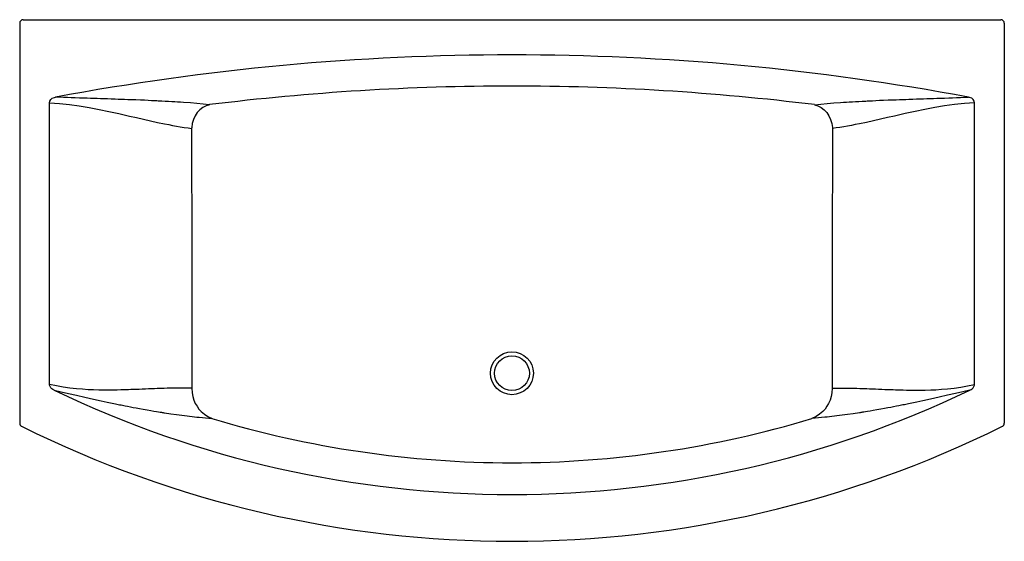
# Model space of a CAD drawing. Header units: millimetres. Extents: x 3821.97 to 3823.67, y 1654.28 to 1655.18.
import ezdxf

# ---------------------------------------------------------------- set-up
doc = ezdxf.new("R2010")
doc.units = ezdxf.units.MM
doc.layers.add('SANINDUSA', color=3, linetype='Continuous')

msp = doc.modelspace()

# ---------------------------------------------------------------- linework, layer by layer
at = {"layer": 'SANINDUSA'}
for p, q in [((3821.9724, 1655.1778), (3821.9724, 1654.4874)), ((3821.9784, 1655.1838), (3823.6666, 1655.1838)), ((3823.6726, 1655.1778), (3823.6726, 1654.4874)), ((3822.024, 1654.5542), (3822.024, 1655.0406)), ((3823.6211, 1654.5542), (3823.6211, 1655.0406))]:
    msp.add_line(p, q, dxfattribs=at)
at = {"layer": 'SANINDUSA', "flags": 128}
for points in [[(3822.024, 1655.0406), (3822.024, 1655.0406), (3822.0245, 1655.0435), (3822.0262, 1655.0461), (3822.0287, 1655.0482), (3822.0323, 1655.0497), (3822.0343, 1655.0501), (3822.0343, 1655.0501)], [(3822.3002, 1655.0372), (3822.2891, 1655.0383), (3822.2784, 1655.0392), (3822.2671, 1655.0401), (3822.2551, 1655.0409), (3822.2499, 1655.0413), (3822.2451, 1655.0416), (3822.2401, 1655.0419), (3822.2349, 1655.0423), (3822.2295, 1655.0426), (3822.2239, 1655.0429), (3822.2181, 1655.0432), (3822.2152, 1655.0434), (3822.2133, 1655.0435), (3822.2115, 1655.0435), (3822.2095, 1655.0436), (3822.2073, 1655.0438), (3822.205, 1655.0439), (3822.2026, 1655.044), (3822.2001, 1655.0441), (3822.1943, 1655.0444), (3822.1879, 1655.0447), (3822.1809, 1655.045), (3822.1731, 1655.0453), (3822.1659, 1655.0456), (3822.1593, 1655.0458), (3822.1533, 1655.046), (3822.1479, 1655.0462), (3822.1427, 1655.0464), (3822.1374, 1655.0466), (3822.1306, 1655.0468), (3822.1241, 1655.047), (3822.1178, 1655.0472), (3822.1118, 1655.0474), (3822.1064, 1655.0476), (3822.1009, 1655.0478), (3822.0947, 1655.048), (3822.0887, 1655.0482), (3822.0828, 1655.0484), (3822.0755, 1655.0486), (3822.0685, 1655.0489), (3822.0616, 1655.0491), (3822.055, 1655.0493), (3822.048, 1655.0496), (3822.0411, 1655.0499), (3822.0343, 1655.0501)], [(3823.3448, 1655.0372), (3823.3559, 1655.0383), (3823.3667, 1655.0392), (3823.378, 1655.0401), (3823.3899, 1655.0409), (3823.3951, 1655.0413), (3823.3999, 1655.0416), (3823.405, 1655.0419), (3823.4102, 1655.0423), (3823.4156, 1655.0426), (3823.4212, 1655.0429), (3823.4269, 1655.0432), (3823.4299, 1655.0434), (3823.4317, 1655.0435), (3823.4336, 1655.0435), (3823.4356, 1655.0436), (3823.4377, 1655.0438), (3823.44, 1655.0439), (3823.4424, 1655.044), (3823.445, 1655.0441), (3823.4508, 1655.0444), (3823.4571, 1655.0447), (3823.4641, 1655.045), (3823.4719, 1655.0453), (3823.4791, 1655.0456), (3823.4857, 1655.0458), (3823.4917, 1655.046), (3823.4972, 1655.0462), (3823.5023, 1655.0464), (3823.5076, 1655.0466), (3823.5144, 1655.0468), (3823.5209, 1655.047), (3823.5272, 1655.0472), (3823.5332, 1655.0474), (3823.5387, 1655.0476), (3823.5442, 1655.0478), (3823.5503, 1655.048), (3823.5563, 1655.0482), (3823.5622, 1655.0484), (3823.5695, 1655.0486), (3823.5766, 1655.0489), (3823.5834, 1655.0491), (3823.59, 1655.0493), (3823.597, 1655.0496), (3823.6039, 1655.0499), (3823.6108, 1655.0501)], [(3823.6211, 1655.0406), (3823.6211, 1655.0406), (3823.6205, 1655.0435), (3823.6189, 1655.0461), (3823.6163, 1655.0482), (3823.6127, 1655.0497), (3823.6108, 1655.0501), (3823.6108, 1655.0501)], [(3822.024, 1655.0406), (3822.0413, 1655.0394), (3822.0584, 1655.0375), (3822.0754, 1655.0352), (3822.0926, 1655.0323), (3822.1097, 1655.029), (3822.1265, 1655.0255), (3822.1438, 1655.0217), (3822.1619, 1655.0176), (3822.174, 1655.0148), (3822.1861, 1655.012), (3822.1982, 1655.0093), (3822.2102, 1655.0066), (3822.2227, 1655.004), (3822.2298, 1655.0027), (3822.2365, 1655.0014), (3822.2431, 1655.0002), (3822.2495, 1654.9991), (3822.2564, 1654.998), (3822.2631, 1654.997), (3822.2693, 1654.9962)], [(3822.3003, 1655.0372), (3822.3003, 1655.0372), (3822.2943, 1655.0354), (3822.2887, 1655.0325), (3822.2836, 1655.0285), (3822.2791, 1655.0236), (3822.2753, 1655.0179), (3822.2724, 1655.0117), (3822.2704, 1655.0049), (3822.2694, 1654.9979), (3822.2693, 1654.9961), (3822.2693, 1654.9961)], [(3823.3448, 1655.0372), (3823.3448, 1655.0372), (3823.3507, 1655.0354), (3823.3563, 1655.0325), (3823.3614, 1655.0285), (3823.366, 1655.0236), (3823.3697, 1655.0179), (3823.3727, 1655.0117), (3823.3747, 1655.0049), (3823.3757, 1654.9979), (3823.3758, 1654.9961), (3823.3758, 1654.9961)], [(3823.6211, 1655.0406), (3823.6038, 1655.0394), (3823.5867, 1655.0375), (3823.5696, 1655.0352), (3823.5524, 1655.0323), (3823.5353, 1655.029), (3823.5185, 1655.0255), (3823.5013, 1655.0217), (3823.4832, 1655.0176), (3823.4711, 1655.0148), (3823.459, 1655.012), (3823.4469, 1655.0093), (3823.4348, 1655.0066), (3823.4223, 1655.004), (3823.4153, 1655.0027), (3823.4085, 1655.0014), (3823.402, 1655.0002), (3823.3956, 1654.9991), (3823.3887, 1654.998), (3823.382, 1654.997), (3823.3758, 1654.9962)], [(3822.2693, 1654.9962), (3822.2696, 1654.7719), (3822.2698, 1654.6598), (3822.2698, 1654.5477)], [(3823.3758, 1654.9962), (3823.3754, 1654.7719), (3823.3753, 1654.6598), (3823.3752, 1654.5477)], [(3822.0318, 1654.5445), (3822.0318, 1654.5445), (3822.0297, 1654.5456), (3822.0277, 1654.547), (3822.0261, 1654.5487), (3822.0249, 1654.5507), (3822.0241, 1654.553), (3822.024, 1654.5542), (3822.024, 1654.5542)], [(3822.2698, 1654.5477), (3822.2636, 1654.5479), (3822.2574, 1654.548), (3822.2511, 1654.5481), (3822.2452, 1654.5481), (3822.2395, 1654.548), (3822.2335, 1654.5479), (3822.2272, 1654.5478), (3822.222, 1654.5476), (3822.2166, 1654.5475), (3822.2133, 1654.5473), (3822.2097, 1654.5472), (3822.2054, 1654.547), (3822.2005, 1654.5468), (3822.195, 1654.5466), (3822.1896, 1654.5464), (3822.1838, 1654.5461), (3822.1785, 1654.5459), (3822.1736, 1654.5457), (3822.1689, 1654.5455), (3822.1646, 1654.5454), (3822.1605, 1654.5452), (3822.1567, 1654.5451), (3822.1524, 1654.5449), (3822.147, 1654.5448), (3822.141, 1654.5447), (3822.1352, 1654.5446), (3822.1295, 1654.5445), (3822.119, 1654.5445), (3822.1091, 1654.5447), (3822.0996, 1654.5449), (3822.0905, 1654.5453), (3822.0809, 1654.546), (3822.0707, 1654.5468), (3822.0591, 1654.5481), (3822.0475, 1654.5498), (3822.0358, 1654.5518), (3822.024, 1654.5542)], [(3822.0318, 1654.5445), (3822.044, 1654.5416), (3822.0569, 1654.5387), (3822.0705, 1654.5356), (3822.0847, 1654.5323), (3822.0996, 1654.529), (3822.1131, 1654.5261), (3822.1237, 1654.5238), (3822.1351, 1654.5214), (3822.138, 1654.5208), (3822.1403, 1654.5204), (3822.1426, 1654.5199), (3822.145, 1654.5194), (3822.1475, 1654.5189), (3822.1501, 1654.5184), (3822.1544, 1654.5175), (3822.1588, 1654.5167), (3822.1635, 1654.5158), (3822.1685, 1654.5148), (3822.1736, 1654.5138), (3822.1795, 1654.5128), (3822.1856, 1654.5117), (3822.1925, 1654.5104), (3822.1986, 1654.5094), (3822.204, 1654.5085), (3822.2086, 1654.5077), (3822.2121, 1654.5071), (3822.2149, 1654.5067), (3822.2158, 1654.5065), (3822.2172, 1654.5063), (3822.2186, 1654.5061), (3822.22, 1654.5059), (3822.2214, 1654.5056), (3822.2227, 1654.5054), (3822.2334, 1654.5038), (3822.2434, 1654.5024), (3822.2526, 1654.5011), (3822.2569, 1654.5006), (3822.2614, 1654.5), (3822.2658, 1654.4995), (3822.2701, 1654.499), (3822.2744, 1654.4985), (3822.2785, 1654.498), (3822.2825, 1654.4976), (3822.2879, 1654.4971), (3822.2933, 1654.4965), (3822.299, 1654.496), (3822.3045, 1654.4956)], [(3822.2698, 1654.5477), (3822.2698, 1654.5477), (3822.2703, 1654.5397), (3822.2714, 1654.5335), (3822.2733, 1654.5274), (3822.2757, 1654.5217), (3822.2786, 1654.5166), (3822.282, 1654.5119), (3822.2858, 1654.5076), (3822.2913, 1654.5028), (3822.2975, 1654.4988), (3822.3045, 1654.4956), (3822.3045, 1654.4956)], [(3823.3752, 1654.5477), (3823.3752, 1654.5477), (3823.3748, 1654.5397), (3823.3736, 1654.5335), (3823.3718, 1654.5274), (3823.3693, 1654.5217), (3823.3664, 1654.5166), (3823.3631, 1654.5119), (3823.3593, 1654.5076), (3823.3537, 1654.5028), (3823.3476, 1654.4988), (3823.3405, 1654.4956), (3823.3405, 1654.4956)], [(3823.6132, 1654.5445), (3823.601, 1654.5416), (3823.5881, 1654.5387), (3823.5745, 1654.5356), (3823.5603, 1654.5323), (3823.5454, 1654.529), (3823.532, 1654.5261), (3823.5213, 1654.5238), (3823.51, 1654.5214), (3823.507, 1654.5208), (3823.5048, 1654.5204), (3823.5025, 1654.5199), (3823.5, 1654.5194), (3823.4975, 1654.5189), (3823.4949, 1654.5184), (3823.4907, 1654.5175), (3823.4862, 1654.5167), (3823.4815, 1654.5158), (3823.4766, 1654.5148), (3823.4714, 1654.5138), (3823.4655, 1654.5128), (3823.4595, 1654.5117), (3823.4526, 1654.5104), (3823.4464, 1654.5094), (3823.441, 1654.5085), (3823.4364, 1654.5077), (3823.4329, 1654.5071), (3823.4301, 1654.5067), (3823.4292, 1654.5065), (3823.4278, 1654.5063), (3823.4264, 1654.5061), (3823.425, 1654.5059), (3823.4237, 1654.5056), (3823.4223, 1654.5054), (3823.4116, 1654.5038), (3823.4017, 1654.5024), (3823.3925, 1654.5011), (3823.3882, 1654.5006), (3823.3836, 1654.5), (3823.3792, 1654.4995), (3823.3749, 1654.499), (3823.3707, 1654.4985), (3823.3665, 1654.498), (3823.3625, 1654.4976), (3823.3571, 1654.4971), (3823.3517, 1654.4965), (3823.3461, 1654.496), (3823.3406, 1654.4956)], [(3823.3752, 1654.5477), (3823.3814, 1654.5479), (3823.3876, 1654.548), (3823.3939, 1654.5481), (3823.3998, 1654.5481), (3823.4055, 1654.548), (3823.4115, 1654.5479), (3823.4178, 1654.5478), (3823.423, 1654.5476), (3823.4284, 1654.5475), (3823.4317, 1654.5473), (3823.4354, 1654.5472), (3823.4396, 1654.547), (3823.4445, 1654.5468), (3823.4501, 1654.5466), (3823.4554, 1654.5464), (3823.4612, 1654.5461), (3823.4665, 1654.5459), (3823.4715, 1654.5457), (3823.4761, 1654.5455), (3823.4805, 1654.5454), (3823.4845, 1654.5452), (3823.4883, 1654.5451), (3823.4926, 1654.5449), (3823.498, 1654.5448), (3823.504, 1654.5447), (3823.5098, 1654.5446), (3823.5155, 1654.5445), (3823.526, 1654.5445), (3823.536, 1654.5447), (3823.5455, 1654.5449), (3823.5545, 1654.5453), (3823.5641, 1654.546), (3823.5743, 1654.5468), (3823.586, 1654.5481), (3823.5975, 1654.5498), (3823.6093, 1654.5518), (3823.6211, 1654.5542)], [(3823.6132, 1654.5445), (3823.6132, 1654.5445), (3823.6154, 1654.5456), (3823.6173, 1654.547), (3823.6189, 1654.5487), (3823.6201, 1654.5507), (3823.6209, 1654.553), (3823.6211, 1654.5542), (3823.6211, 1654.5542)]]:
    msp.add_lwpolyline(points, dxfattribs=at)
at = {"layer": 'SANINDUSA'}
for radius in [0.037, 0.03]:
    msp.add_circle((3822.8225, 1654.5737), radius, dxfattribs=at)
for centre, radius, start, end in [((3822.8225, 1650.8312), 4.2919, 79.4169, 100.5831), ((3822.8234, 1650.7862), 4.2831, 90.0113, 97.0153), ((3822.8217, 1650.7862), 4.2831, 82.9847, 89.9887), ((3822.8225, 1656.19), 1.8256, 244.3342, 295.6658), ((3822.8239, 1656.2214), 1.8023, 253.2496, 269.9555), ((3822.8211, 1656.2214), 1.8023, 270.0445, 286.7504), ((3821.9784, 1654.4874), 0.006, 180.0093, 243.6205), ((3822.8225, 1656.19), 1.9063, 243.6293, 296.3707), ((3823.6666, 1654.4874), 0.006, 296.3795, 359.9907)]:
    msp.add_arc(centre, radius, start, end, dxfattribs=at)
for centre, major_axis in [((3821.9784, 1655.1778), (0.00424, 0.00424)), ((3823.6666, 1655.1778), (0.00424, -0.00424))]:
    msp.add_ellipse(centre, major_axis=major_axis, ratio=0.999797, start_param=0.78555, end_param=2.356042, dxfattribs=at)

doc.saveas('drawing.dxf')
